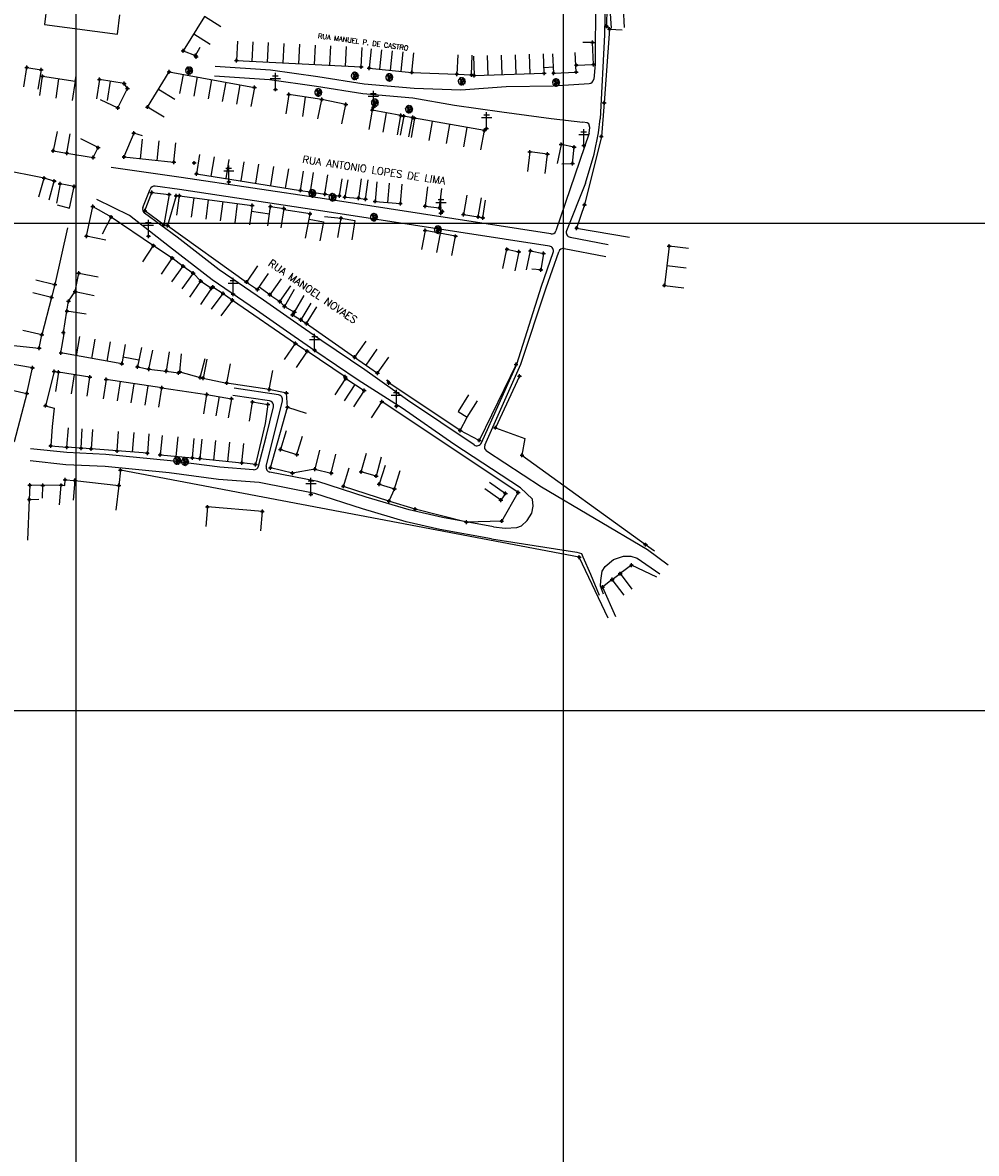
# Model space of a CAD drawing. Extents: x 539028 to 544996, y 8596245 to 8601028.
# Tile 22 of 41: x 542224 to 542615, y 8597381 to 8597845. Entities that reach past the tile are written whole.
import ezdxf
from ezdxf.enums import TextEntityAlignment as Align
from ezdxf.lldxf.tags import DXFTag

# ---------------------------------------------------------------- set-up
doc = ezdxf.new("R2010")
doc.units = 0
doc.header["$MEASUREMENT"] = 0
doc.header["$PDMODE"] = 34
doc.header["$PDSIZE"] = 0.8
for name, color, linetype in [('ALVENARIA', 7, 'Continuous'), ('ARVORE', 100, 'Continuous'), ('CASA', 2, 'Continuous'), ('CERCA', 9, 'CERCA_LINE'), ('ESTRADA_BARRO', 7, 'DASHED'), ('MALHA', 9, 'Continuous'), ('POSTE', 7, 'Continuous'), ('TXT_NRUA', 2, 'Continuous')]:
    doc.layers.add(name, color=color, linetype=linetype)
doc.styles.add('GEOSIS', font='ROMANS.SHX')
doc.styles.get("Standard").update_dxf_attribs({"font": 'romans.shx'})
doc.linetypes.add('CERCA_LINE', pattern='A,0.5,-0.2,["X",Standard,S=0.1,R=0,X=-0.1,Y=-0.05],-0.25', length=0.95)
tags = doc.linetypes.add('DASHDOT', pattern=[1, 0.5, -0.25, 0, -0.25]).pattern_tags.tags
tags[10:11] = [DXFTag(74, 4), DXFTag(75, 0), DXFTag(340, '0'), DXFTag(46, 1.0), DXFTag(50, 0.0), DXFTag(44, 0.0), DXFTag(45, 0.0)]
tags[8:9] = [DXFTag(74, 4), DXFTag(75, 0), DXFTag(340, '0'), DXFTag(46, 1.0), DXFTag(50, 0.0), DXFTag(44, 0.0), DXFTag(45, 0.0)]
tags[6:7] = [DXFTag(74, 4), DXFTag(75, 0), DXFTag(340, '0'), DXFTag(46, 1.0), DXFTag(50, 0.0), DXFTag(44, 0.0), DXFTag(45, 0.0)]
tags[4:5] = [DXFTag(74, 4), DXFTag(75, 0), DXFTag(340, '0'), DXFTag(46, 1.0), DXFTag(50, 0.0), DXFTag(44, 0.0), DXFTag(45, 0.0)]
tags = doc.linetypes.add('DASHED', pattern=[0.75, 0.5, -0.25]).pattern_tags.tags
tags[6:7] = [DXFTag(74, 4), DXFTag(75, 0), DXFTag(340, '0'), DXFTag(46, 1.0), DXFTag(50, 0.0), DXFTag(44, 0.0), DXFTag(45, 0.0)]
tags[4:5] = [DXFTag(74, 4), DXFTag(75, 0), DXFTag(340, '0'), DXFTag(46, 1.0), DXFTag(50, 0.0), DXFTag(44, 0.0), DXFTag(45, 0.0)]

# ---------------------------------------------------------------- blocks, each defined once
blk = doc.blocks.new('C')
at = {"layer": 'CASA'}
blk.add_lwpolyline([(0, 0), (0, 8)], dxfattribs=at)
blk = doc.blocks.new('A$C094F77C8')
at = {"layer": 'POSTE'}
for p, q in [((1.17, 7), (4.08, 7)), ((2.62, 0), (2.62, 8.4)), ((0, 5.6), (5.25, 5.6))]:
    blk.add_line(p, q, dxfattribs=at)
blk = doc.blocks.new('A$C34DC2D19')
at = {"layer": 'POSTE', "xscale": 0.8, "yscale": 0.8, "zscale": 0.8}
blk.add_blockref('A$C094F77C8', (0, 0, 340.37), dxfattribs=at)
blk = doc.blocks.new('ARVORE6')
for points in [[(-1.78, 2.18), (-1.87, 2.12), (-1.86, 2.06), (-1.96, 2), (-2.05, 1.97), (-2.08, 1.89), (-2.06, 1.79), (-2.1, 1.68), (-2.19, 1.63), (-2.27, 1.6), (-2.33, 1.57), (-2.45, 1.36), (-2.33, 1.3), (-2.23, 1.35), (-2.22, 1.26), (-2.33, 1.2), (-2.41, 1.18), (-2.5, 1.15), (-2.45, 1.07), (-2.41, 1.02), (-2.44, 0.93), (-2.62, 0.85), (-2.67, 0.79), (-2.68, 0.7), (-2.63, 0.68), (-2.63, 0.68), (-2.72, 0.62), (-2.77, 0.64), (-2.8, 0.64), (-2.76, 0.56), (-2.6, 0.57), (-2.52, 0.53), (-2.52, 0.45), (-2.55, 0.3), (-2.67, 0.25), (-2.67, 0.14), (-2.62, 0.04), (-2.54, -0.02), (-2.64, -0.1), (-2.71, -0.18), (-2.55, -0.26), (-2.51, -0.35), (-2.52, -0.52), (-2.56, -0.64), (-2.47, -0.83), (-2.4, -0.89), (-2.4, -0.98), (-2.37, -1.12), (-2.27, -1.33), (-2.13, -1.49), (-2.01, -1.61), (-1.91, -1.6), (-1.82, -1.73), (-1.82, -1.97), (-1.67, -2.08), (-1.49, -2.07), (-1.39, -2.11), (-1.32, -2.23), (-1.16, -2.42), (-0.93, -2.41), (-0.86, -2.4), (-0.72, -2.42), (-0.63, -2.56), (-0.57, -2.61), (-0.47, -2.6), (-0.42, -2.64), (-0.31, -2.66), (-0.21, -2.67), (-0.05, -2.69), (0.08, -2.72), (0.33, -2.98), (0.41, -2.85), (0.29, -2.74), (0.37, -2.7), (0.37, -2.57), (0.35, -2.45), (0.49, -2.41), (0.48, -2.27), (0.55, -2.2), (0.71, -2.27), (0.86, -2.29), (0.93, -2.24), (1.05, -2.42), (1.2, -2.34), (1.2, -2.58), (1.34, -2.57), (1.43, -2.44), (1.51, -2.34), (1.36, -2.24), (1.43, -2.14), (1.39, -2.09), (1.47, -2.01), (1.5, -1.96), (1.43, -1.84), (1.5, -1.8), (1.6, -1.74), (1.69, -1.67), (1.78, -1.64), (1.8, -1.74), (1.86, -1.66), (1.81, -1.55), (1.82, -1.42), (1.99, -1.37), (2.13, -1.42), (2.06, -1.53), (2.22, -1.64), (2.33, -1.61), (2.46, -1.55), (2.59, -1.56), (2.55, -1.46), (2.48, -1.32), (2.56, -1.2), (2.63, -1.06), (2.62, -0.92), (2.62, -0.78), (2.67, -0.66), (2.68, -0.46), (2.57, -0.39), (2.51, -0.26), (2.59, -0.13), (2.7, -0.02), (2.83, 0.11), (2.96, 0.28), (2.92, 0.43), (2.91, 0.44), (2.81, 0.32), (2.7, 0.39), (2.73, 0.48), (2.68, 0.53), (2.6, 0.48), (2.4, 0.45), (2.42, 0.58), (2.5, 0.64), (2.48, 0.76), (2.34, 0.89), (2.54, 0.99), (2.59, 1.1), (2.57, 1.23), (2.55, 1.36), (2.62, 1.47), (2.63, 1.57), (2.5, 1.63), (2.35, 1.59), (2.24, 1.71), (2.23, 1.89), (2.21, 1.98), (2.15, 2.13), (1.92, 2.14), (1.79, 2.22), (1.77, 2.29), (1.73, 2.39), (1.69, 2.5), (1.51, 2.62), (1.35, 2.59), (1.28, 2.53), (1.19, 2.58), (1.11, 2.69), (0.99, 2.74), (0.84, 2.66), (0.73, 2.81), (0.32, 2.98), (0.23, 2.85), (0.07, 2.78), (-0.06, 2.82), (-0.27, 2.96), (-0.48, 3), (-0.62, 2.87), (-0.7, 2.78), (-0.82, 2.74), (-0.98, 2.81), (-1.11, 2.78), (-1.2, 2.57), (-1.42, 2.56), (-1.58, 2.52), (-1.57, 2.41), (-1.77, 2.34), (-1.73, 2.23), (-1.75, 2.2)], [(-0.88, 2.44), (-0.95, 2.35), (-0.87, 2.29), (-0.92, 2.24), (-0.88, 2.15), (-0.78, 2.14), (-0.74, 2.15), (-0.67, 2.08), (-0.7, 2.02), (-0.8, 1.98), (-0.92, 1.89), (-0.95, 1.77), (-0.81, 1.75), (-0.7, 1.77), (-0.59, 1.82), (-0.46, 1.77), (-0.51, 1.71), (-0.49, 1.63), (-0.34, 1.66), (-0.27, 1.68), (-0.09, 1.52), (-0.27, 1.42), (-0.32, 1.37), (-0.18, 1.25), (0, 1.26), (0.14, 1.15), (0.04, 1.02), (-0.03, 0.86), (-0.02, 0.8), (-0.17, 0.76), (-0.27, 0.72), (-0.29, 0.58), (-0.48, 0.53), (-0.51, 0.64), (-0.48, 0.74), (-0.6, 0.74), (-0.74, 0.68), (-0.83, 0.62), (-0.91, 0.65), (-0.75, 0.84), (-0.75, 0.9), (-0.78, 0.97), (-0.71, 1.09), (-0.8, 1.19), (-0.68, 1.38), (-0.8, 1.61), (-0.8, 1.69), (-0.88, 1.7), (-0.97, 1.64), (-1.06, 1.59), (-1.12, 1.63), (-1.14, 1.67), (-1.32, 1.64), (-1.38, 1.57), (-1.51, 1.46), (-1.51, 1.46), (-1.56, 1.55), (-1.56, 1.63), (-1.61, 1.7), (-1.56, 1.82), (-1.53, 1.91), (-1.43, 1.98), (-1.4, 2.07), (-1.26, 2.08), (-1.21, 2.2), (-1.1, 2.21), (-0.99, 2.32), (-0.95, 2.39)], [(-0.91, 1.69), (-1.13, 1.76), (-1.24, 2.14), (-1.27, 2.14), (-1.18, 1.78), (-1.57, 1.66), (-1.57, 1.63), (-1.12, 1.73), (-0.99, 1.67)], [(-1.27, 1.75), (-1.25, 1.72), (-1.3, 1.74)], [(-1.06, 1.74), (-1.06, 1.72), (-1.01, 1.73)], [(0, 0.91), (-0.4, 1.34), (-0.4, 1.68), (-0.44, 1.68), (-0.45, 1.4), (-0.8, 1.64), (-0.81, 1.61), (-0.48, 1.35), (-0.18, 0.98), (-0.75, 0.89), (-0.75, 0.86), (-0.15, 0.91), (-0.07, 0.81)], [(-0.49, 0.94), (-0.49, 0.89), (-0.53, 0.92)], [(-0.51, 1.38), (-0.49, 1.43)], [(-0.35, 1.21), (-0.32, 1.26), (-0.39, 1.24)], [(-0.22, 1), (-0.25, 0.91), (-0.29, 0.97), (-0.29, 0.92)], [(-0.23, 1.06), (-0.18, 1.12), (-0.27, 1.1)], [(-0.09, 0.88), (-0.05, 0.95), (-0.13, 0.9), (-0.09, 0.99)], [(1.21, 2.06), (1.32, 1.92), (1.4, 1.99), (1.43, 2.02), (1.55, 2.02), (1.51, 1.88), (1.59, 1.85), (1.69, 1.84), (1.75, 1.77), (1.61, 1.68), (1.7, 1.6), (1.85, 1.57), (1.72, 1.47), (1.62, 1.45), (1.48, 1.42), (1.48, 1.18), (1.36, 1.16), (1.19, 1.3), (1.2, 1.31), (1.09, 1.3), (1.07, 1.23), (0.97, 1.25), (0.92, 1.33), (1.11, 1.55), (1.06, 1.66), (1.03, 1.75), (0.96, 1.81), (0.99, 1.96), (0.83, 2.05), (0.94, 2.19), (0.97, 2.22), (1.05, 2.28), (1.1, 2.22), (1.25, 2.06), (1.28, 2.03)], [(1.17, 1.62), (1.07, 1.45), (1.49, 1.26), (1.49, 1.24), (1.03, 1.41), (0.94, 1.3)], [(1.07, 1.61), (1.51, 1.9), (1.55, 1.88), (1.16, 1.57)], [(1.11, 1.63), (1.17, 1.6), (1.14, 1.67), (1.22, 1.64), (1.22, 1.69)], [(1.17, 1.41), (1.13, 1.38), (1.18, 1.41), (1.18, 1.35)], [(1.35, 0.46), (1.31, 0.36), (1.17, 0.31), (1.19, 0.12), (1.23, 0.12), (1.35, 0.12), (1.61, 0.22), (1.69, 0.16), (1.65, 0.07), (1.7, -0.02), (1.84, -0.09), (1.93, -0.07), (2.01, -0.17), (2.19, -0.18), (2.26, -0.21), (2.39, -0.13), (2.33, 0.05), (2.47, 0.12), (2.51, 0.31), (2.33, 0.5), (2.42, 0.64), (2.36, 0.77), (2.27, 0.83), (2.12, 0.82), (2.02, 0.94), (1.83, 0.86), (1.8, 0.82), (1.62, 0.74), (1.48, 0.64), (1.48, 0.48), (1.33, 0.48), (1.32, 0.31)], [(1.34, 1.8), (1.41, 1.76), (1.41, 1.82)], [(1.38, 0.16), (1.81, 0.34), (1.96, 0.66), (1.97, 0.94), (1.97, 0.62), (1.88, 0.35), (2.44, 0.3), (1.88, 0.29), (1.7, 0.18)], [(1.47, 0.19), (1.51, 0.17), (1.52, 0.22), (1.55, 0.21), (1.61, 0.25), (1.71, 0.21)], [(1.78, 0.32), (1.84, 0.28), (1.77, 0.29)], [(1.88, 0.47), (1.93, 0.45), (1.88, 0.43), (1.91, 0.4), (1.85, 0.38)], [(1.98, 0.34), (1.98, 0.28), (2.02, 0.34)], [(0.19, -1.76), (0.02, -1.82), (0.05, -1.9), (0, -1.95), (-0.03, -1.97), (-0.07, -2.06), (-0.05, -2.11), (-0.03, -2.18), (-0.17, -2.19), (-0.25, -2.1), (-0.38, -2.11), (-0.49, -2.16), (-0.53, -2.05), (-0.56, -2.02), (-0.66, -1.97), (-0.77, -2.06), (-0.84, -2.13), (-1.03, -2.13), (-1.06, -2.11), (-1.07, -2.02), (-1.11, -1.99), (-1.25, -1.88), (-1.09, -1.77), (-1, -1.63), (-1.02, -1.52), (-0.91, -1.45), (-0.76, -1.31), (-0.7, -1.28), (-0.54, -1.31), (-0.45, -1.44), (-0.34, -1.39), (-0.2, -1.28), (0, -1.15), (-0.09, -0.96), (0.07, -0.87), (0.11, -0.89), (0.41, -1.08), (0.32, -1.14), (0.26, -1.19), (0.28, -1.24), (0.43, -1.31), (0.32, -1.38), (0.37, -1.96), (0.39, -2), (0.31, -1.87), (0.43, -1.76), (0.43, -1.68), (0.36, -1.63), (0.21, -1.68), (0.12, -1.73)], [(-0.77, -1.87), (-1.1, -2.03), (-0.78, -1.91), (-0.7, -2.04), (-0.73, -1.88)], [(-0.19, -1.31), (-0.25, -1.56), (-0.84, -1.91), (-0.27, -1.66), (-0.33, -2.11), (-0.26, -2.1), (-0.05, -1.15)], [(-0.27, -1.58), (-0.28, -1.66), (-0.33, -1.61), (-0.35, -1.67), (-0.39, -1.65), (-0.41, -1.68)], [(-0.29, -1.96), (-0.24, -1.98), (-0.31, -2.01)], [(-0.27, -1.74), (-0.21, -1.78), (-0.29, -1.83)], [(-0.21, -1.55), (-0.16, -1.58), (-0.24, -1.57)], [(-0.18, -1.24), (-0.1, -1.25), (-0.18, -1.29), (-0.1, -1.33), (-0.18, -1.35), (-0.1, -1.41)]]:
    blk.add_lwpolyline(points)

msp = doc.modelspace()

# ---------------------------------------------------------------- linework, layer by layer
at = {"layer": 'ALVENARIA', "linetype": 'DASHDOT', "elevation": 705.426}
msp.add_lwpolyline([(542273.833, 8597768.137), (542276.693, 8597775.654), (542283.846, 8597774.779), (542281.589, 8597762.374), (542273.833, 8597768.137)], dxfattribs=at)
at = {"layer": 'ALVENARIA'}
for p in [(542276.693, 8597775.654, 705.618), (542283.846, 8597774.779, 705.649), (542273.833, 8597768.137, 705.426), (542395.937, 8597767.844, 706.056), (542281.589, 8597762.374, 705.689)]:
    msp.add_point(p, dxfattribs=at)
at = {"layer": 'ARVORE'}
for p in [(542292.08, 8597825.475, 704.57), (542360.081, 8597823.251, 704.667), (542374.21, 8597822.661, 704.771), (542403.957, 8597821.032, 704.91), (542442.635, 8597820.567, 705.211), (542345.092, 8597816.485, 704.622), (542368.294, 8597812.241, 704.951), (542382.316, 8597809.589, 704.886), (542342.655, 8597775.045, 705.864), (542350.944, 8597773.464, 705.953), (542367.938, 8597765.286, 706.031), (542394.192, 8597760.179, 706.073), (542287.184, 8597665.374, 707.822), (542290.384, 8597664.972, 707.859)]:
    msp.add_point(p, dxfattribs=at)
at = {"layer": 'CASA'}
for p, q in [((542311.855, 8597837.809, 704.662), (542311.445, 8597829.82, 704.662)), ((542362.612, 8597827.195, 704.662), (542363.022, 8597835.184, 704.662)), ((542366.706, 8597834.652, 704.656), (542365.913, 8597826.691, 704.656)), ((542311.445, 8597829.82, 704.662), (542362.612, 8597827.195, 704.662)), ((542383.373, 8597824.952, 704.656), (542384.165, 8597832.913, 704.656)), ((542408.672, 8597831.665, 705.016), (542408.922, 8597823.669, 705.016)), ((542437.666, 8597824.566, 705.016), (542437.416, 8597832.562, 705.016)), ((542441.186, 8597832.621, 705.083), (542441.585, 8597824.631, 705.083)), ((542450.86, 8597825.095, 705.083), (542450.461, 8597833.085, 705.083)), ((542224.18, 8597819.025, 703.854), (542225.473, 8597826.92, 703.854)), ((542225.473, 8597826.92, 703.854), (542231.306, 8597825.965, 703.854)), ((542231.306, 8597825.965, 703.854), (542230.013, 8597818.07, 703.854)), ((542365.913, 8597826.691, 704.656), (542383.373, 8597824.952, 704.656)), ((542441.585, 8597824.631, 705.083), (542450.86, 8597825.095, 705.083)), ((542230.752, 8597815.422, 704.205), (542231.929, 8597823.335, 704.205)), ((542231.929, 8597823.335, 704.205), (542245.283, 8597821.348, 704.205)), ((542245.283, 8597821.348, 704.205), (542244.106, 8597813.435, 704.205)), ((542255.228, 8597821.999, 704.289), (542253.989, 8597814.095, 704.289)), ((542265.424, 8597820.401, 704.289), (542255.228, 8597821.999, 704.289)), ((542259.698, 8597821.298, 704.289), (542258.46, 8597813.395, 704.289)), ((542266.701, 8597818.363, 704.289), (542265.424, 8597820.401, 704.289)), ((542408.922, 8597823.669, 705.016), (542437.666, 8597824.566, 705.016)), ((542262.742, 8597810.341, 704.289), (542266.701, 8597818.363, 704.289)), ((542332.939, 8597815.838, 704.729), (542331.735, 8597807.929, 704.729)), ((542346.452, 8597813.781, 704.729), (542332.939, 8597815.838, 704.729)), ((542255.568, 8597813.881, 704.289), (542262.742, 8597810.341, 704.289)), ((542339.696, 8597814.81, 704.729), (542338.492, 8597806.901, 704.729)), ((542344.824, 8597805.949, 704.729), (542346.452, 8597813.781, 704.729)), ((542367.19, 8597809.398, 705.394), (542365.747, 8597801.529, 705.394)), ((542378.933, 8597807.245, 705.394), (542367.19, 8597809.398, 705.394)), ((542371.619, 8597800.453, 705.77), (542373.061, 8597808.322, 705.77)), ((542377.49, 8597799.377, 705.394), (542378.933, 8597807.245, 705.394)), ((542384.55, 8597806.101, 705.151), (542383.168, 8597798.222, 705.151)), ((542413.155, 8597801.087, 705.151), (542384.55, 8597806.101, 705.151)), ((542269.355, 8597800.042, 705.416), (542265.311, 8597790.229, 705.416)), ((542272.969, 8597798.963, 705.416), (542269.355, 8597800.042, 705.416)), ((542411.774, 8597793.207, 705.151), (542413.155, 8597801.087, 705.151)), ((542285.777, 8597788.14, 705.416), (542286.589, 8597796.099, 705.416)), ((542265.311, 8597790.229, 705.416), (542285.777, 8597788.14, 705.416)), ((542232.54, 8597781.514, 704.779), (542214.698, 8597785.057, 704.779)), ((542230.363, 8597773.815, 704.779), (542232.54, 8597781.514, 704.779)), ((542369.026, 8597779.992, 706.006), (542368.339, 8597772.022, 706.006)), ((542373.522, 8597771.575, 706.006), (542374.209, 8597779.545, 706.006)), ((542378.704, 8597771.128, 706.006), (542379.391, 8597779.099, 706.006)), ((542368.339, 8597772.022, 706.006), (542378.704, 8597771.128, 706.006)), ((542341.253, 8597764.749, 705.9), (542341.637, 8597766.904, 705.9)), ((542388.885, 8597760.107, 706.107), (542387.361, 8597752.253, 706.107)), ((542401.383, 8597757.681, 706.107), (542388.885, 8597760.107, 706.107)), ((542393.61, 8597751.04, 706.107), (542395.134, 8597758.894, 706.107)), ((542399.858, 8597749.828, 706.107), (542401.383, 8597757.681, 706.107)), ((542488.949, 8597753.627, 707.532), (542487.007, 8597737.545, 707.532)), ((542496.891, 8597752.668, 707.532), (542488.949, 8597753.627, 707.532)), ((542495.92, 8597744.627, 707.532), (542487.978, 8597745.586, 707.532)), ((542487.007, 8597737.545, 707.532), (542494.95, 8597736.586, 707.532)), ((542240.432, 8597718.17, 707.262), (542241.922, 8597726.977, 707.262)), ((542231.587, 8597717.315, 706.854), (542223.766, 8597718.998, 706.854)), ((542230.49, 8597711.759, 706.854), (542231.587, 8597717.315, 706.854)), ((542239.446, 8597709.793, 707.262), (542240.83, 8597717.672, 707.262)), ((542240.83, 8597717.672, 707.262), (542240.432, 8597718.17, 707.262)), ((542364.542, 8597714.645), (542359.935, 8597708.105)), ((542213.466, 8597713.496, 706.854), (542230.49, 8597711.759, 706.854)), ((542264.469, 8597705.396, 707.262), (542239.446, 8597709.793, 707.262)), ((542265.854, 8597713.275, 707.262), (542264.469, 8597705.396, 707.262)), ((542364.63, 8597704.798), (542369.237, 8597711.338)), ((542227.735, 8597703.659, 706.939), (542217.351, 8597705.511, 706.939)), ((542359.935, 8597708.105), (542369.325, 8597701.491)), ((542369.325, 8597701.491), (542373.932, 8597708.032)), ((542225.421, 8597693.223, 706.939), (542227.735, 8597703.659, 706.939)), ((542238.382, 8597701.931, 707.052), (542237.165, 8597694.024, 707.052)), ((542251.349, 8597699.935, 707.052), (542238.382, 8597701.931, 707.052)), ((542250.132, 8597692.028, 707.052), (542251.349, 8597699.935, 707.052)), ((542257.977, 8597698.92, 707.241), (542256.777, 8597691.01, 707.241)), ((542280.793, 8597695.456, 707.241), (542257.977, 8597698.92, 707.241)), ((542279.593, 8597687.546, 707.241), (542280.793, 8597695.456, 707.241)), ((542351.905, 8597692.601), (542356.268, 8597699.307)), ((542360.044, 8597696.85), (542355.681, 8597690.144)), ((542356.268, 8597699.307), (542363.82, 8597694.393)), ((542217.611, 8597694.955, 706.939), (542225.421, 8597693.223, 706.939)), ((542298.024, 8597684.835, 707.525), (542299.339, 8597692.727, 707.525)), ((542299.339, 8597692.727, 707.525), (542309.401, 8597691.049, 707.525)), ((542304.37, 8597691.888, 707.525), (542303.055, 8597683.997, 707.525)), ((542309.401, 8597691.049, 707.525), (542308.086, 8597683.158, 707.525)), ((542363.82, 8597694.393), (542359.458, 8597687.688)), ((542262.537, 8597669.58, 708.058), (542263.115, 8597677.559, 708.058)), ((542275.479, 8597676.664, 708.058), (542274.901, 8597668.684, 708.058)), ((542280.939, 8597675.973, 707.963), (542280.186, 8597668.008, 707.963)), ((542293.354, 8597666.763, 707.963), (542294.107, 8597674.728, 707.963)), ((542297.228, 8597674.413, 707.568), (542296.417, 8597666.454, 707.568)), ((542313.645, 8597664.698, 707.568), (542314.456, 8597672.657, 707.568)), ((542274.901, 8597668.684, 708.058), (542262.537, 8597669.58, 708.058)), ((542280.186, 8597668.008, 707.963), (542293.354, 8597666.763, 707.963)), ((542296.417, 8597666.454, 707.568), (542313.645, 8597664.698, 707.568))]:
    msp.add_line(p, q, dxfattribs=at)
for points in [[(542233.717, 8597852.515), (542232.666, 8597844.585), (542262.599, 8597840.617), (542263.65, 8597848.547)], [(542465.312, 8597843.068), (542464.842, 8597851.055), (542470.099, 8597851.364), (542470.569, 8597843.377)], [(542441.466, 8597827.019), (542437.595, 8597826.823)], [(542444.942, 8597787.474), (542449.293, 8597787.51), (542450.059, 8597794.304), (542444.644, 8597795.416), (542443.035, 8597787.579)], [(542237.941, 8597770.644), (542242.92, 8597769.256), (542244.822, 8597778.12), (542239.062, 8597779.168), (542237.63, 8597771.297)], [(542339.757, 8597756.89), (542341.253, 8597764.749), (542347.196, 8597763.618), (542345.7, 8597755.759)], [(542284.986, 8597738.93), (542289.582, 8597745.478), (542293.655, 8597742.619), (542289.058, 8597736.071)], [(542320.126, 8597745.51), (542315.588, 8597738.922), (542320.117, 8597735.802), (542324.655, 8597742.391)], [(542229.178, 8597739.782), (542236.937, 8597737.834), (542235.618, 8597732.579), (542227.859, 8597734.527)], [(542292.348, 8597732.736), (542296.883, 8597739.326), (542301.208, 8597736.35), (542296.673, 8597729.759)], [(542329.789, 8597740.253), (542325.172, 8597733.72), (542329.204, 8597730.871), (542333.821, 8597737.404)], [(542301.246, 8597727.791), (542305.944, 8597734.267), (542309.762, 8597731.497), (542305.064, 8597725.021)], [(542335.156, 8597735.834), (542331.162, 8597728.902), (542335.293, 8597726.522), (542339.287, 8597733.454)], [(542341.966, 8597730.21), (542337.829, 8597723.364), (542340.23, 8597721.912), (542344.368, 8597728.759)], [(542331.211, 8597707.109), (542335.677, 8597713.747), (542340.433, 8597710.546), (542335.967, 8597703.909)], [(542406.725, 8597692.573), (542402.405, 8597685.84), (542406.073, 8597683.487), (542410.393, 8597690.22)], [(542415.267, 8597656.785), (542421.818, 8597652.194), (542419.879, 8597649.428), (542413.328, 8597654.019)]]:
    msp.add_lwpolyline(points, dxfattribs=at)
for points, elevation in [([(542298.289, 8597847.816), (542289.571, 8597833.747)], 703.848), ([(542305.089, 8597843.603), (542298.289, 8597847.816)], 704.222), ([(542289.571, 8597833.747), (542294.665, 8597831.859), (542296.533, 8597835.321)], 703.848), ([(542450.896, 8597827.965), (542457.911, 8597828.15), (542457.572, 8597837.216), (542453.594, 8597837.166)], 704.907), ([(542402.26, 8597832.205), (542401.925, 8597824.212), (542407.888, 8597823.962), (542408.223, 8597831.955)], 704.882), ([(542274.932, 8597810.722), (542283.872, 8597825.201)], 704.954), ([(542283.872, 8597825.201), (542318.853, 8597818.759)], 704.485), ([(542245.283, 8597821.348), (542245.679, 8597823.582)], 704.205), ([(542318.853, 8597818.759), (542317.404, 8597810.891)], 704.41), ([(542281.739, 8597806.519), (542274.932, 8597810.722)], 704.954), ([(542382.222, 8597798.477), (542383.659, 8597806.342), (542380.092, 8597807.028), (542378.591, 8597799.17)], 705.08), ([(542237.867, 8597800.637), (542236.286, 8597792.795), (542241.875, 8597791.821), (542243.211, 8597799.709)], 704.907), ([(542241.875, 8597791.821), (542252.641, 8597790.05), (542254.715, 8597794.062), (542247.609, 8597797.737)], 704.907), ([(542296.291, 8597791.199), (542295.039, 8597783.298)], 705.822), ([(542438.136, 8597783.456), (542439.095, 8597791.398), (542431.772, 8597792.283), (542430.812, 8597784.34)], 706.136), ([(542295.039, 8597783.298), (542337.725, 8597776.531)], 705.607), ([(542337.725, 8597776.531), (542338.978, 8597784.432)], 705.607), ([(542342.954, 8597783.832), (542341.736, 8597775.925), (542347.775, 8597774.995), (542348.993, 8597782.902)], 705.921), ([(542362.651, 8597781.273), (542361.479, 8597773.359), (542364.367, 8597772.931), (542365.539, 8597780.845)], 705.911), ([(542287.055, 8597766.317), (542288.098, 8597774.249)], 705.471), ([(542288.098, 8597774.249), (542317.889, 8597770.333)], 705.471), ([(542389.795, 8597777.965), (542388.881, 8597770.017), (542394.818, 8597769.335), (542395.732, 8597777.282)], 705.997), ([(542405.92, 8597774.538), (542404.564, 8597766.653), (542410.61, 8597765.614), (542411.966, 8597773.498)], 706.491), ([(542257.803, 8597756.076), (542249.968, 8597757.692), (542252.53, 8597769.94), (542259.99, 8597765.622), (542256.317, 8597758.516)], 706.514), ([(542317.889, 8597770.333), (542316.846, 8597762.401)], 705.471), ([(542324.258, 8597762.01), (542325.434, 8597769.923), (542330.871, 8597769.114), (542329.694, 8597761.201)], 705.844), ([(542317.588, 8597768.046), (542324.991, 8597766.945)], 705.471), ([(542341.637, 8597766.904), (542330.844, 8597768.509)], 705.9), ([(542353.114, 8597757.175), (542354.352, 8597765.078), (542360.066, 8597764.183), (542358.828, 8597756.279)], 706.107), ([(542273.006, 8597747.203), (542277.445, 8597753.858), (542285.037, 8597748.795), (542280.599, 8597742.139)], 705.641), ([(542420.806, 8597744.504), (542422.445, 8597752.334), (542424.875, 8597751.826), (542427.306, 8597751.317), (542425.668, 8597743.487)], 706.734), ([(542430.483, 8597743.937), (542432.096, 8597751.773), (542437.478, 8597750.665), (542436.315, 8597743.865), (542432.601, 8597744.209)], 706.634), ([(542245.27, 8597734.981), (542246.803, 8597742.588), (542254.645, 8597741.008)], 706.915), ([(542249.833, 8597725.79), (542241.922, 8597726.977), (542242.526, 8597730.999), (542245.27, 8597734.981), (542253.112, 8597733.401)], 706.915), ([(542272.548, 8597711.986), (542270.885, 8597704.161), (542275.521, 8597703.175), (542277.185, 8597711)], 707.354), ([(542283.822, 8597710.287), (542282.598, 8597702.381), (542287.659, 8597701.598), (542288.204, 8597702.02), (542288.883, 8597709.504)], 707.512), ([(542271.414, 8597706.91), (542264.999, 8597708.145)], 707.354), ([(542288.204, 8597702.02), (542296.52, 8597699.753), (542298.625, 8597707.472)], 707.512), ([(542299.342, 8597707.312), (542297.73, 8597699.476), (542307.443, 8597697.478), (542309.055, 8597705.314)], 707.522), ([(542316.83, 8597681.78), (542318.034, 8597689.689), (542324.377, 8597688.723), (542323.173, 8597680.815)], 707.568), ([(542235.888, 8597679.622), (542235.23, 8597671.649), (542241.861, 8597671.101), (542242.52, 8597679.074)], 707.481), ([(542252.385, 8597678.457), (542251.887, 8597670.472), (542247.684, 8597670.734), (542248.183, 8597678.719)], 707.621), ([(542331.879, 8597677.789), (542329.518, 8597670.145), (542336.201, 8597668.081), (542338.561, 8597675.725)], 708.066), ([(542345.506, 8597669.93), (542343.627, 8597662.153), (542350.371, 8597660.524), (542352.249, 8597668.301)], 707.966), ([(542370.848, 8597667.021), (542368.734, 8597659.305), (542362.648, 8597660.973), (542364.762, 8597668.688)], 708.367), ([(542372.407, 8597663.584), (542370.014, 8597655.951), (542376.259, 8597653.992), (542378.653, 8597661.626)], 708.525), ([(542231.887, 8597650.205), (542231.974, 8597655.468), (542226.7, 8597655.541), (542226.466, 8597649.715), (542230.388, 8597649.796)], 708.04), ([(542238.88, 8597647.534), (542239.58, 8597655.503), (542241.014, 8597655.377), (542241.206, 8597657.778), (542245.203, 8597657.432), (542244.513, 8597649.462)], 708.12), ([(542321.41, 8597636.774), (542322.07, 8597644.747), (542299.545, 8597646.612), (542298.885, 8597638.64)], 708.834), ([(542470.472, 8597610.441), (542465.622, 8597616.804), (542468.843, 8597619.259), (542473.693, 8597612.896)], 710.42)]:
    msp.add_lwpolyline(points, dxfattribs=dict(at, elevation=elevation))
for p in [(542289.571, 8597833.747, 704.222), (542457.572, 8597837.216, 704.802), (542294.665, 8597831.859, 704.378), (542294.957, 8597831.372, 704.507), (542311.445, 8597829.82, 704.383), (542225.473, 8597826.92, 703.854), (542231.306, 8597825.965, 703.96), (542283.872, 8597825.201, 704.485), (542362.612, 8597827.195, 704.662), (542365.913, 8597826.691, 704.641), (542383.373, 8597824.952, 704.656), (542401.925, 8597824.212, 705.039), (542437.666, 8597824.566, 705.016), (542441.585, 8597824.631, 705.165), (542450.86, 8597825.095, 705.083), (542450.896, 8597827.965, 705.055), (542457.911, 8597828.15, 704.907), (542231.929, 8597823.335, 704.205), (542255.228, 8597821.999, 704.289), (542265.424, 8597820.401, 704.599), (542407.888, 8597823.962, 704.882), (542408.922, 8597823.669, 704.846), (542266.701, 8597818.363, 704.645), (542318.853, 8597818.759, 704.41), (542332.939, 8597815.838, 704.729), (542262.742, 8597810.341, 704.886), (542274.932, 8597810.722, 704.954), (542346.452, 8597813.781, 704.87), (542367.19, 8597809.398, 705.394), (542378.933, 8597807.245, 705.017), (542380.092, 8597807.028, 705.08), (542383.758, 8597806.408, 704.992), (542384.55, 8597806.101, 705.151), (542413.155, 8597801.087, 705.28), (542269.355, 8597800.042, 705.039), (542236.286, 8597792.795, 704.984), (542241.875, 8597791.821, 704.961), (542254.715, 8597794.062, 704.907), (542431.772, 8597792.283, 706.136), (542444.644, 8597795.416, 705.782), (542450.059, 8597794.304, 705.795), (542252.641, 8597790.05, 704.98), (542265.311, 8597790.229, 705.378), (542285.777, 8597788.14, 705.416), (542439.095, 8597791.398, 706.143), (542449.293, 8597787.51, 705.933), (542295.039, 8597783.298, 705.607), (542232.54, 8597781.514, 704.965), (542239.062, 8597779.168, 705.096), (542244.822, 8597778.12, 705.244), (542288.098, 8597774.249, 705.471), (542337.725, 8597776.531, 705.822), (542341.736, 8597775.925, 705.799), (542347.775, 8597774.995, 705.921), (542361.479, 8597773.359, 705.869), (542252.519, 8597769.863, 706.026), (542317.889, 8597770.333, 705.891), (542325.434, 8597769.923, 705.844), (542330.871, 8597769.114, 705.822), (542364.367, 8597772.931, 705.911), (542368.339, 8597772.022, 706.037), (542378.704, 8597771.128, 706.006), (542388.881, 8597770.017, 706.102), (542394.818, 8597769.335, 705.997), (542259.99, 8597765.622, 705.641), (542341.637, 8597766.904, 705.9), (542354.352, 8597765.078, 706.107), (542404.564, 8597766.653, 706.327), (542410.61, 8597765.614, 706.491), (542388.885, 8597760.107, 706.587), (542249.968, 8597757.692, 706.11), (542401.383, 8597757.681, 706.338), (542277.445, 8597753.858, 706.214), (542422.445, 8597752.334, 706.734), (542427.306, 8597751.317, 706.859), (542432.096, 8597751.773, 706.634), (542437.478, 8597750.665, 706.638), (542488.949, 8597753.627, 707.563), (542285.037, 8597748.795, 706.234), (542289.582, 8597745.478, 706.309), (542246.803, 8597742.588, 706.681), (542293.655, 8597742.619, 706.514), (542436.315, 8597743.865, 706.785), (542236.937, 8597737.834, 706.739), (542296.883, 8597739.326, 706.544), (542301.208, 8597736.35, 706.553), (542315.588, 8597738.922, 706.217), (542487.007, 8597737.545, 707.532), (542235.618, 8597732.579, 706.779), (542245.27, 8597734.981, 706.918), (542305.944, 8597734.267, 706.419), (542309.762, 8597731.497, 706.568), (542320.117, 8597735.802, 706.472), (542325.172, 8597733.72, 706.626), (542241.922, 8597726.977, 706.915), (542242.526, 8597730.999, 706.871), (542329.204, 8597730.871, 706.679), (542331.162, 8597728.902, 706.607), (542335.293, 8597726.522, 706.81), (542337.829, 8597723.364, 706.935), (542240.432, 8597718.17, 706.922), (542340.23, 8597721.912, 706.985), (542231.587, 8597717.315, 706.817), (542335.677, 8597713.747, 707.108), (542230.49, 8597711.759, 706.854), (542239.446, 8597709.793, 706.954), (542340.433, 8597710.546, 707.172), (542227.735, 8597703.659, 707.003), (542264.469, 8597705.396, 707.262), (542270.885, 8597704.161, 707.355), (542359.935, 8597708.105, 707.371), (542238.382, 8597701.931, 707.052), (542251.349, 8597699.935, 707.199), (542257.977, 8597698.92, 707.241), (542275.521, 8597703.175, 707.354), (542282.598, 8597702.381, 707.424), (542287.659, 8597701.598, 707.512), (542288.204, 8597702.02, 707.568), (542296.52, 8597699.753, 707.595), (542297.73, 8597699.476, 707.591), (542356.268, 8597699.307, 707.527), (542369.325, 8597701.491, 707.332), (542280.793, 8597695.456, 707.343), (542307.443, 8597697.478, 707.522), (542363.82, 8597694.393, 707.555), (542225.421, 8597693.223, 707.072), (542299.339, 8597692.727, 707.525), (542309.401, 8597691.049, 707.594), (542318.034, 8597689.689, 707.568), (542324.377, 8597688.723, 707.54), (542235.23, 8597671.649, 707.395), (542241.861, 8597671.101, 707.481), (542247.684, 8597670.734, 707.562), (542251.887, 8597670.472, 707.621), (542262.537, 8597669.58, 707.706), (542274.901, 8597668.684, 708.058), (542280.186, 8597668.008, 707.978), (542293.354, 8597666.763, 707.963), (542296.417, 8597666.454, 707.967), (542329.518, 8597670.145, 708.045), (542336.201, 8597668.081, 708.066), (542313.645, 8597664.698, 708.246), (542343.627, 8597662.153, 708.131), (542241.206, 8597657.778, 708.218), (542245.203, 8597657.432, 708.287), (542350.371, 8597660.524, 707.966), (542362.648, 8597660.973, 708.324), (542368.734, 8597659.305, 708.367), (542226.7, 8597655.541, 708.04), (542231.974, 8597655.468, 707.881), (542239.58, 8597655.503, 708.12), (542370.014, 8597655.951, 708.543), (542376.259, 8597653.992, 708.525), (542226.466, 8597649.715, 708.203), (542419.879, 8597649.428, 708.936), (542421.818, 8597652.194, 708.68), (542299.545, 8597646.612, 708.834), (542322.07, 8597644.747, 708.641), (542465.622, 8597616.804, 710.42), (542468.843, 8597619.259, 710.197)]:
    msp.add_point(p, dxfattribs=at)
at = {"layer": 'CERCA'}
for points in [[(542477.883, 8597852.46), (542471.212, 8597852.726), (542463.368, 8597851.507), (542463.299, 8597843.905), (542464.465, 8597842.647), (542469.688, 8597842.417)], [(542464.465, 8597842.647), (542462.287, 8597812.485), (542461.162, 8597798.626), (542454.278, 8597770.614), (542451.029, 8597761.022), (542472.711, 8597757.302)], [(542357.216, 8597780.897), (542355.955, 8597773.778), (542361.479, 8597773.359)], [(542242.063, 8597761.171), (542236.937, 8597737.834)], [(542293.655, 8597742.619), (542296.883, 8597739.326)], [(542301.208, 8597736.35), (542301.748, 8597736.893), (542305.944, 8597734.267)], [(542325.172, 8597733.72), (542320.819, 8597736.822)], [(542235.618, 8597732.579), (542231.587, 8597717.315)], [(542309.762, 8597731.497), (542335.677, 8597713.747)], [(542331.162, 8597728.902), (542329.204, 8597730.871)], [(542335.293, 8597726.522), (542334.41, 8597725.441), (542337.829, 8597723.364)], [(542340.23, 8597721.912), (542359.935, 8597708.105)], [(542356.268, 8597699.307), (542356.077, 8597700.038), (542340.433, 8597710.546)], [(542426.158, 8597705.037), (542411.089, 8597673.951), (542403.241, 8597677.988), (542406.073, 8597683.487)], [(542427.626, 8597700.278), (542417.68, 8597679.14), (542429.826, 8597674.735), (542428.598, 8597667.8), (542479.325, 8597631.152)], [(542403.241, 8597677.988), (542373.927, 8597697.576), (542373.179, 8597698.796)], [(542373.179, 8597698.796), (542374.294, 8597698.159)], [(542420.272, 8597640.831), (542426.994, 8597652.521), (542371.146, 8597689.83), (542366.702, 8597683.178)], [(542420.272, 8597640.831), (542405.879, 8597640.41), (542384.832, 8597645.668), (542374.033, 8597648.94), (542355.312, 8597655.075), (542357.704, 8597662.709)], [(542463.9, 8597600.913), (542452.119, 8597626.049), (542263.873, 8597661.692), (542263.176, 8597655.433)], [(542263.176, 8597655.433), (542261.993, 8597645.304)], [(542479.325, 8597631.152), (542483.04, 8597628.558)], [(542483.9, 8597617.75), (542473.572, 8597622.685), (542468.843, 8597619.259)]]:
    msp.add_lwpolyline(points, dxfattribs=at)
for points, elevation in [([(542383.373, 8597824.952), (542401.925, 8597824.212)], 704.656), ([(542354.696, 8597803.896), (542356.324, 8597811.729), (542346.452, 8597813.781)], 704.729), ([(542234.546, 8597772.632), (542236.723, 8597780.33), (542232.54, 8597781.514)], 704.779), ([(542347.775, 8597774.995), (542353.681, 8597774.254), (542354.842, 8597781.315)], 705.921), ([(542288.098, 8597774.249), (542286.721, 8597774.289), (542283.204, 8597762.141), (542315.588, 8597738.922)], 705.471), ([(542337.725, 8597776.531), (542341.736, 8597775.925)], 705.607), ([(542410.61, 8597765.614), (542412.559, 8597765.221), (542413.615, 8597772.527)], 706.491), ([(542259.99, 8597765.622), (542277.445, 8597753.858)], 705.641), ([(542347.58, 8597765.773), (542354.352, 8597765.078)], 705.9), ([(542285.037, 8597748.795), (542289.582, 8597745.478)], 705.641), ([(542238.382, 8597701.931), (542236.61, 8597702.224), (542233.101, 8597688.174), (542236.672, 8597687.127), (542235.888, 8597679.622)], 707.052), ([(542275.521, 8597703.175), (542282.598, 8597702.381)], 707.354), ([(542332.436, 8597687.606), (542331.946, 8597693.293), (542324.94, 8597694.777), (542326.427, 8597702.637)], 707.724), ([(542280.793, 8597695.456), (542299.339, 8597692.727)], 707.343), ([(542324.94, 8597694.777), (542307.443, 8597697.478)], 707.537), ([(542225.421, 8597693.223), (542220.315, 8597673.372), (542218.71, 8597673.131)], 707.072), ([(542343.627, 8597662.153), (542334.428, 8597660.516), (542325.396, 8597662.667), (542332.436, 8597687.606)], 707.966), ([(542332.436, 8597687.606), (542340.048, 8597685.146)], 707.724), ([(542323.173, 8597680.815), (542319.248, 8597663.992), (542313.645, 8597664.698)], 707.568), ([(542247.684, 8597670.734), (542241.861, 8597671.101)], 707.562), ([(542262.537, 8597669.58), (542251.887, 8597670.472)], 707.706), ([(542293.354, 8597666.763), (542296.417, 8597666.454)], 707.963), ([(542239.58, 8597655.503), (542231.974, 8597655.468)], 708.12), ([(542245.203, 8597657.432), (542263.176, 8597655.433)], 708.12), ([(542376.259, 8597653.992), (542374.033, 8597648.94)], 708.525), ([(542226.466, 8597649.715), (542225.757, 8597633.053)], 708.04), ([(542465.622, 8597616.804), (542461.688, 8597613.702), (542466.923, 8597601.61)], 710.42)]:
    msp.add_lwpolyline(points, dxfattribs=dict(at, elevation=elevation))
for p in [(542463.299, 8597843.905, 704.817), (542464.465, 8597842.647, 704.836), (542356.324, 8597811.729, 705.11), (542462.287, 8597812.485, 705.512), (542461.162, 8597798.626, 706.427), (542294.099, 8597787.778, 705.484), (542236.723, 8597780.33, 705.115), (542286.721, 8597774.289, 705.536), (542353.681, 8597774.254, 705.958), (542355.955, 8597773.778, 706.036), (542454.278, 8597770.614, 706.351), (542412.559, 8597765.221, 706.424), (542283.204, 8597762.141, 705.833), (542451.029, 8597761.022, 706.472), (542301.748, 8597736.893, 706.464), (542334.41, 8597725.441, 706.685), (542426.158, 8597705.037, 707.623), (542236.61, 8597702.224, 707.061), (542356.077, 8597700.038, 707.48), (542427.626, 8597700.278, 707.851), (542324.94, 8597694.777, 707.537), (542373.927, 8597697.576, 707.384), (542331.946, 8597693.293, 707.669), (542371.146, 8597689.83, 707.753), (542233.101, 8597688.174, 707.123), (542332.436, 8597687.606, 707.724), (542403.241, 8597677.988, 707.847), (542417.68, 8597679.14, 708.249), (542411.089, 8597673.951, 708.126), (542428.598, 8597667.8, 708.734), (542319.248, 8597663.992, 708.238), (542325.396, 8597662.667, 708.105), (542263.873, 8597661.692, 708.524), (542334.428, 8597660.516, 708.14), (542263.176, 8597655.433, 708.231), (542355.312, 8597655.075, 708.304), (542426.994, 8597652.521, 708.619), (542374.033, 8597648.94, 708.637), (542384.832, 8597645.668, 708.808), (542405.879, 8597640.41, 708.961), (542420.272, 8597640.831, 709.19), (542479.325, 8597631.152, 709.843), (542452.119, 8597626.049, 709.679), (542473.572, 8597622.685, 709.769), (542461.688, 8597613.702, 709.97)]:
    msp.add_point(p, dxfattribs=at)
at = {"layer": 'ESTRADA_BARRO'}
for p, q in [((542458.778, 8597858.127), (542458.648, 8597828.328)), ((542462.778, 8597858.101), (542462.471, 8597840.421)), ((542462.471, 8597840.421), (542460.728, 8597805.892, 706.077)), ((542302.709, 8597827.488), (542325.417, 8597825.976)), ((542325.417, 8597825.976), (542344.822, 8597823.249)), ((542458.648, 8597828.328), (542458.038, 8597822.206)), ((542302.443, 8597823.497), (542325.005, 8597821.994)), ((542325.005, 8597821.994), (542344.23, 8597819.293)), ((542344.822, 8597823.249), (542363.784, 8597820.241)), ((542441.358, 8597819.471), (542456.174, 8597820.408)), ((542344.23, 8597819.293), (542363.295, 8597816.269)), ((542363.295, 8597816.269), (542383.801, 8597814.46)), ((542363.784, 8597820.241), (542384.323, 8597818.43)), ((542384.323, 8597818.43), (542403.543, 8597817.779)), ((542403.543, 8597817.779), (542422.169, 8597819.095)), ((542422.169, 8597819.095), (542441.358, 8597819.471)), ((542383.801, 8597814.46), (542400.953, 8597811.454)), ((542400.953, 8597811.454), (542420.308, 8597808.734)), ((542420.308, 8597808.734), (542440.556, 8597806.016)), ((542440.556, 8597806.016), (542453.588, 8597804.533)), ((542456.138, 8597800.031), (542442.551, 8597759.875)), ((542288.773, 8597781.799), (542260.025, 8597785.856)), ((542347.618, 8597773.006), (542288.773, 8597781.799)), ((542454.63, 8597779.513), (542446.892, 8597759.971)), ((542273.079, 8597769.496), (542276.015, 8597776.996)), ((542288.054, 8597776.85), (542278.157, 8597778.247)), ((542346.865, 8597768.063), (542288.054, 8597776.85)), ((542267.525, 8597766.233), (542254.231, 8597772.844)), ((542440.386, 8597758.635), (542347.618, 8597773.006)), ((542284.027, 8597753.336), (542267.525, 8597766.233)), ((542287.101, 8597757.28), (542273.751, 8597767.159)), ((542439.848, 8597753.658), (542346.865, 8597768.063)), ((542304.366, 8597743.866), (542287.101, 8597757.28)), ((542448.383, 8597757.269), (542463.923, 8597754.356)), ((542301.418, 8597739.824), (542284.027, 8597753.336)), ((542436.617, 8597737.189), (542441.43, 8597751.025)), ((542438.51, 8597736.545), (542443.656, 8597751.336)), ((542445.914, 8597752.645), (542463.002, 8597749.442)), ((542322.518, 8597731.456), (542304.366, 8597743.866)), ((542319.673, 8597727.345), (542301.418, 8597739.824)), ((542426.543, 8597705.181), (542436.617, 8597737.189)), ((542428.12, 8597705.261), (542438.51, 8597736.545)), ((542334.802, 8597722.849), (542322.518, 8597731.456)), ((542331.942, 8597718.748), (542319.673, 8597727.345)), ((542343.621, 8597710.644), (542331.942, 8597718.748)), ((542346.439, 8597714.774), (542334.802, 8597722.849)), ((542364.152, 8597702.886), (542346.439, 8597714.774)), ((542361.413, 8597698.703), (542343.621, 8597710.644)), ((542411.953, 8597672.891), (542426.543, 8597705.181)), ((542413.373, 8597671.992), (542428.12, 8597705.261)), ((542381.621, 8597690.484), (542364.152, 8597702.886)), ((542328.681, 8597692.602), (542310.481, 8597695.327)), ((542379.495, 8597687.153), (542361.413, 8597698.703)), ((542324.979, 8597690.123), (542310.02, 8597692.363)), ((542409.014, 8597672.055), (542381.621, 8597690.484)), ((542323.604, 8597675.425), (542326.625, 8597687.666)), ((542326.515, 8597674.699), (542330.326, 8597690.145)), ((542400.624, 8597672.382), (542379.495, 8597687.153)), ((542320.561, 8597663.359), (542323.604, 8597675.425)), ((542323.649, 8597663.335), (542326.515, 8597674.699)), ((542428.031, 8597654.458), (542400.624, 8597672.382)), ((542241.879, 8597668.954), (542226.946, 8597670.503)), ((542257.894, 8597668.137), (542241.879, 8597668.954)), ((542284.455, 8597665.526), (542257.894, 8597668.137)), ((542436.636, 8597654.775), (542414.107, 8597669.507)), ((542241.494, 8597663.967), (542226.866, 8597665.484)), ((542257.522, 8597663.149), (542241.494, 8597663.967)), ((542283.888, 8597660.558), (542257.522, 8597663.149)), ((542304.601, 8597662.91), (542284.455, 8597665.526)), ((542318.47, 8597661.854), (542304.601, 8597662.91)), ((542304.089, 8597657.935), (542283.888, 8597660.558)), ((542320.71, 8597656.669), (542304.089, 8597657.935)), ((542344.866, 8597657.03), (542325.203, 8597660.883)), ((542343.605, 8597652.182), (542320.71, 8597656.669)), ((542364.67, 8597650.566), (542344.866, 8597657.03)), ((542480.129, 8597629.08), (542436.659, 8597654.761)), ((542363.194, 8597645.788), (542343.605, 8597652.182)), ((542382.374, 8597645.408), (542364.67, 8597650.566)), ((542381.109, 8597640.569), (542363.194, 8597645.788)), ((542395.93, 8597642.263), (542382.374, 8597645.408)), ((542394.911, 8597637.366), (542381.109, 8597640.569)), ((542416.939, 8597638.395), (542395.93, 8597642.263)), ((542416.033, 8597633.478), (542394.911, 8597637.366))]:
    msp.add_line(p, q, dxfattribs=at)
for points in [[(542456.138, 8597800.031), (542456.393, 8597802.324), (542456.053, 8597803.768), (542455.288, 8597804.278), (542453.588, 8597804.533)], [(542454.63, 8597779.513), (542458.178, 8597791.367), (542460.048, 8597800.116), (542460.728, 8597805.892)], [(542416.939, 8597638.395), (542421.737, 8597637.935), (542426.55, 8597638.181), (542428.401, 8597638.921), (542430.746, 8597641.017), (542432.597, 8597644.1), (542433.214, 8597646.936), (542432.967, 8597649.772), (542428.031, 8597654.458)], [(542416.033, 8597633.478), (542451.107, 8597628.07), (542452.958, 8597627.453), (542453.575, 8597626.097), (542456.66, 8597619.068)], [(542462.09, 8597610.806), (542460.856, 8597614.136), (542460.979, 8597616.479), (542461.473, 8597620.301), (542462.707, 8597622.151), (542466.162, 8597624.987), (542470.234, 8597626.467), (542473.319, 8597626.467), (542475.911, 8597625.604), (542485.166, 8597619.192)], [(542488.621, 8597622.767), (542480.129, 8597629.08)], [(542456.66, 8597619.068), (542460.239, 8597610.437)]]:
    msp.add_lwpolyline(points, dxfattribs=at)
for centre, start, end in [((542456.047, 8597822.404), 273.61864, 354.30705), ((542277.878, 8597776.267), 81.96651, 158.61574), ((542274.941, 8597768.767), 158.61574, 233.49738), ((542440.692, 8597760.611), 261.1937, 338.39575), ((542448.751, 8597759.235), 158.39575, 259.3849), ((542439.541, 8597751.682), 340.81578, 81.1937), ((542445.545, 8597750.679), 79.3849, 160.81578), ((542328.384, 8597690.625), 346.14051, 81.48557), ((542324.683, 8597688.145), 346.14051, 81.48557), ((542410.13, 8597673.715), 236.06865, 335.68389), ((542415.201, 8597671.181), 156.09349, 236.81757), ((542318.622, 8597663.848), 265.64474, 345.84359), ((542325.588, 8597662.846), 165.84359, 258.91133)]:
    msp.add_arc(centre, 2, start, end, dxfattribs=at)
at = {"layer": 'MALHA'}
for p, q in [((542245.513, 8601028.275), (542245.513, 8596264.109)), ((542445.513, 8601028.275), (542445.513, 8596264.109)), ((539050.307, 8597763.105), (544995.7, 8597763.105)), ((539050.307, 8597563.105), (544995.7, 8597563.105))]:
    msp.add_line(p, q, dxfattribs=at)
at = {"layer": 'POSTE'}
for p in [(542327.444, 8597817.977, 704.663), (542367.65, 8597810.652, 704.848), (542414.075, 8597801.933, 705.295), (542453.963, 8597794.983, 706.045), (542308.306, 8597780.047, 705.621), (542395.337, 8597767.124, 705.996), (542275.335, 8597757.744, 705.965), (542310.084, 8597733.938, 706.343), (542343.544, 8597710.901, 707.182), (542377.054, 8597687.948, 707.566), (542341.998, 8597651.794, 708.395)]:
    msp.add_point(p, dxfattribs=at)

# ---------------------------------------------------------------- block references
at = {"layer": 'ARVORE', "xscale": 0.5260327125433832, "yscale": 0.5260327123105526, "zscale": 0.526032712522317}
for p in [(542291.984, 8597825.644, 704.57), (542359.985, 8597823.421, 704.667), (542374.114, 8597822.83, 704.771), (542403.862, 8597821.201, 704.91), (542442.539, 8597820.737, 705.211), (542344.996, 8597816.654, 704.622), (542368.199, 8597812.41, 704.951), (542382.22, 8597809.759, 704.886), (542342.559, 8597775.215, 705.864), (542350.848, 8597773.633, 705.953), (542367.843, 8597765.455, 706.031), (542394.096, 8597760.348, 706.073), (542287.088, 8597665.544, 707.822), (542290.289, 8597665.142, 707.859)]:
    msp.add_blockref('ARVORE6', p, dxfattribs=at)
at = {"layer": 'CASA'}
for p, rotation in [((542293.93, 8597840.782, 703.848), 238.2168042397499), ((542317.841, 8597829.491, 704.662), 357.0635590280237), ((542324.237, 8597829.163, 704.662), 357.0635590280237), ((542330.633, 8597828.835, 704.662), 357.0635590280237), ((542337.029, 8597828.507, 704.662), 357.0635590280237), ((542343.424, 8597828.179, 704.662), 357.0635590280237), ((542349.82, 8597827.851, 704.662), 357.0635590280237), ((542356.216, 8597827.523, 704.662), 357.0635590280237), ((542370.278, 8597826.256, 704.656), 354.3124113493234), ((542374.643, 8597825.821, 704.656), 354.3124113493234), ((542379.008, 8597825.387, 704.656), 354.3124113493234), ((542414.67, 8597823.848, 705.016), 1.787620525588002), ((542420.419, 8597824.028, 705.016), 1.787620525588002), ((542426.168, 8597824.207, 705.016), 1.787620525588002), ((542431.917, 8597824.387, 705.016), 1.787620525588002), ((542237.429, 8597814.429, 704.205), 351.5352434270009), ((542288.253, 8597816.259, 704.485), 349.5654262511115), ((542294.084, 8597815.185, 704.485), 349.5654262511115), ((542299.914, 8597814.112, 704.485), 349.5654262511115), ((542305.744, 8597813.038, 704.485), 349.5654262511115), ((542286.209, 8597813.758, 704.954), 58.30691160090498), ((542311.574, 8597811.964, 704.485), 349.5654262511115), ((542391.701, 8597804.848, 705.151), 170.0578383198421), ((542398.852, 8597803.594, 705.151), 170.0578383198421), ((542406.004, 8597802.341, 705.151), 170.0578383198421), ((542272.133, 8597789.533, 705.416), 354.1714017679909), ((542278.955, 8597788.836, 705.416), 354.1714017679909), ((542301.137, 8597782.331, 705.607), 350.9916383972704), ((542307.235, 8597781.364, 705.607), 350.9916383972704), ((542313.333, 8597780.398, 705.607), 350.9916383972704), ((542319.431, 8597779.431, 705.607), 350.9916383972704), ((542325.529, 8597778.464, 705.607), 350.9916383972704), ((542331.627, 8597777.497, 705.607), 350.9916383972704), ((542293.013, 8597765.534, 705.471), 352.5115703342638), ((542298.972, 8597764.75, 705.471), 352.5115703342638), ((542304.93, 8597763.967, 705.471), 352.5115703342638), ((542310.888, 8597763.184, 705.471), 352.5115703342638), ((542247.086, 8597716.573, 707.262), 170.0345810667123), ((542253.342, 8597715.474, 707.262), 170.0345810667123), ((542259.598, 8597714.374, 707.262), 170.0345810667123), ((542244.866, 8597700.933, 707.052), 171.2495215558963), ((542263.681, 8597698.054, 707.241), 171.3670941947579), ((542269.385, 8597697.188, 707.241), 171.3670941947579), ((542275.089, 8597696.322, 707.241), 171.3670941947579), ((542269.297, 8597677.111, 708.058), 175.8568194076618), ((542286.77, 8597667.386, 707.963), 354.5990117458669), ((542302.159, 8597665.869, 707.568), 354.1794482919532), ((542307.902, 8597665.283, 707.568), 354.1794482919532)]:
    msp.add_blockref('C', p, dxfattribs=dict(at, rotation=rotation))
at = {"layer": 'POSTE'}
for p in [(542325.344, 8597817.977, 364.288), (542365.55, 8597810.652, 364.473), (542411.975, 8597801.933, 364.92), (542451.863, 8597794.983, 365.671), (542306.206, 8597780.047, 365.246), (542393.237, 8597767.124, 365.622), (542273.235, 8597757.744, 365.59), (542307.984, 8597733.938, 365.968), (542341.444, 8597710.901, 366.807), (542374.954, 8597687.948, 367.191), (542339.898, 8597651.794, 368.02)]:
    msp.add_blockref('A$C34DC2D19', p, dxfattribs=at)

# ---------------------------------------------------------------- texts
at = {"layer": 'TXT_NRUA', "style": 'GEOSIS'}
for s, height, rotation, p in [('RUA MANUEL P. DE CASTRO', 2, 352.14219, (542344.729, 8597838.381)), ('RUA ANTONIO LOPES DE LIMA', 3, 351.3325, (542338.223, 8597786.956)), ('RUA MANOEL NOVAES', 3, 325.65619, (542323.734, 8597745.163))]:
    msp.add_text(s, height=height, rotation=rotation, dxfattribs=at).set_placement(p, align=Align.BOTTOM_LEFT)

doc.saveas('drawing.dxf')
